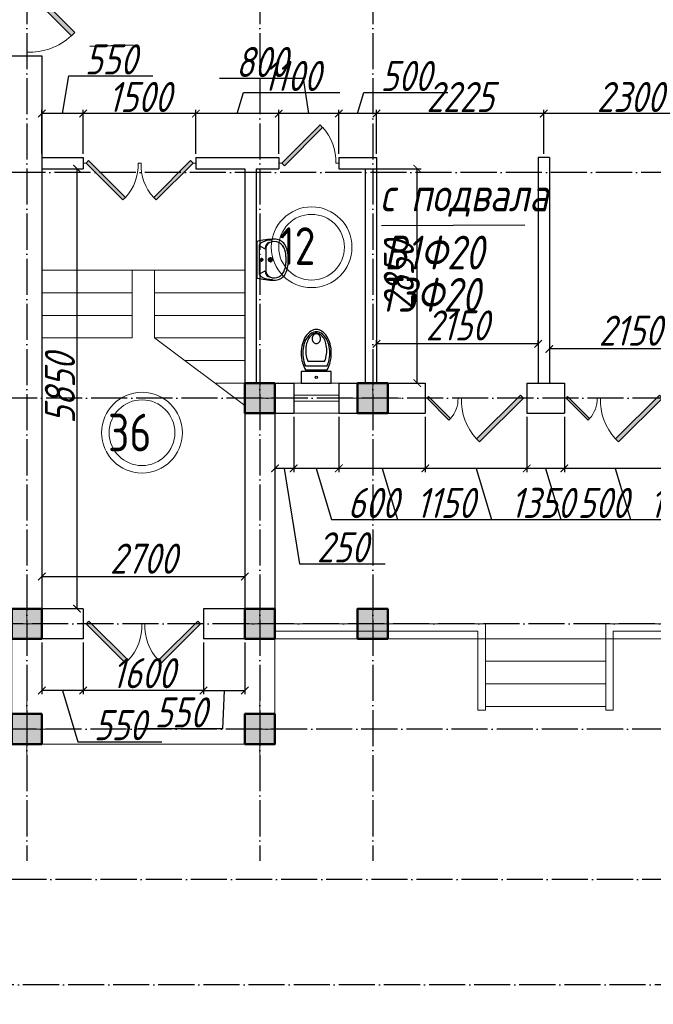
# Model space of a CAD drawing. Extents: x -4445 to 1909585, y 1860 to 289234.
# Tile 31 of 110: x 333353 to 341779, y 236144 to 249237. Entities that reach past the tile are written whole.
import ezdxf

# ---------------------------------------------------------------- set-up
doc = ezdxf.new("R2010")
doc.units = 0
doc.header["$LTSCALE"] = 0.5
doc.header["$MEASUREMENT"] = 0
doc.header["$PDMODE"] = 34
doc.header["$PDSIZE"] = 3
doc.linetypes.add('ACAD_ISO04W100', pattern=[30, 24, -3, 0, -3])
doc.layers.get('0').update_dxf_attribs({"linetype": 'CONTINUOUS', "lineweight": 18})
doc.layers.get('DEFPOINTS').update_dxf_attribs({"color": 2, "linetype": 'CONTINUOUS', "lineweight": 13})
for name, color, linetype in [('kolonn', 7, 'CONTINUOUS'), ('os', 3, 'CONTINUOUS'), ('su', 7, 'CONTINUOUS')]:
    doc.layers.add(name, color=color, linetype=linetype)
doc.layers.add('ВК', color=7, linetype='CONTINUOUS', lineweight=25)
doc.layers.add('К1', color=24, linetype='бытовая канализация', lineweight=70)
doc.styles.get("Standard").update_dxf_attribs({"font": 'spds.shx', "oblique": 15})
doc.styles.add('style1', font='isocpeui.ttf', dxfattribs={"height": 80})
doc.linetypes.add('бытовая канализация', pattern='A,5,-0.5,["К1",Standard,S=0.7,R=0,X=0,Y=-0.35],-2', length=7.5)
doc.dimstyles.new('ISO-25', dxfattribs={"dimtxt": 400, "dimasz": 100, "dimexe": 50, "dimexo": 50, "dimgap": 20, "dimtad": 1, "dimdec": 0, "dimtxsty": 'Standard', "dimblk": 'ARCHTICK', "dimcen": 20, "dimclrd": 1, "dimclre": 1, "dimadec": 0, "dimazin": 0, "dimtfac": 1, "dimtdec": 0, "dimtmove": 0, "dimatfit": 3, "dimldrblk": 'ARCHTICK', "dimfxl": 1, "dimarcsym": 0})

# ---------------------------------------------------------------- blocks, each defined once
blk = doc.blocks.new('jfgjhsdf')
blk.add_hatch(color=1).paths.add_polyline_path([(-593, 731), (-637, 687), (0, 50), (44, 94)])
at = {"color": 1}
for p, q in [((0, 1000), (0, 950)), ((0, 50), (0, 0))]:
    blk.add_line(p, q, dxfattribs=at)
blk.add_lwpolyline([(0, 50), (-637, 687), (-593, 731), (44, 94), (0, 50)], dxfattribs=at)
blk.add_arc((-33, 130), 821, 87.662, 132.9147, dxfattribs=at)
blk = doc.blocks.new('_ArchTick')
at = {"color": 0, "linetype": 'ByBlock', "const_width": 0.15}
blk.add_lwpolyline([(-0.5, -0.5), (0.5, 0.5)], dxfattribs=at)
blk = doc.blocks.new('*D2337')
at = {"color": 1, "lineweight": -2, "transparency": 16777216}
for p, q in [((340397, 245004), (340397, 244808)), ((342547, 245004), (342547, 244808)), ((342547, 244858), (340397, 244858))]:
    blk.add_line(p, q, dxfattribs=at)
at = {"layer": 'DEFPOINTS', "color": 0, "transparency": 16777216}
for p in [(340397, 245054), (342547, 245054), (340397, 244858)]:
    blk.add_point(p, dxfattribs=at)
at = {"color": 1, "lineweight": -2, "transparency": 16777216, "xscale": 100, "yscale": 100, "zscale": 100, "rotation": 180}
blk.add_blockref('_ArchTick', (340397, 244858), dxfattribs=at)
at = {"color": 1, "lineweight": -2, "transparency": 16777216, "xscale": 100, "yscale": 100, "zscale": 100}
blk.add_blockref('_ArchTick', (342547, 244858), dxfattribs=at)
at = {"color": 0, "transparency": 16777216, "insert": (341472, 245102), "char_height": 400, "attachment_point": 5}
blk.add_mtext('2150', dxfattribs=at)
blk = doc.blocks.new('*D2338')
at = {"color": 1, "lineweight": -2, "transparency": 16777216}
for p, q in [((338097, 244908), (338097, 244977)), ((340247, 244908), (340247, 244977)), ((340247, 244927), (338097, 244927))]:
    blk.add_line(p, q, dxfattribs=at)
at = {"layer": 'DEFPOINTS', "color": 0, "transparency": 16777216}
for p in [(338097, 244927), (338097, 244858), (340247, 244858)]:
    blk.add_point(p, dxfattribs=at)
at = {"color": 1, "lineweight": -2, "transparency": 16777216, "xscale": 100, "yscale": 100, "zscale": 100, "rotation": 180}
blk.add_blockref('_ArchTick', (338097, 244927), dxfattribs=at)
at = {"color": 1, "lineweight": -2, "transparency": 16777216, "xscale": 100, "yscale": 100, "zscale": 100}
blk.add_blockref('_ArchTick', (340247, 244927), dxfattribs=at)
at = {"color": 0, "transparency": 16777216, "insert": (339172, 245171), "char_height": 400, "attachment_point": 5}
blk.add_mtext('2150', dxfattribs=at)
blk = doc.blocks.new('*D2467')
at = {"color": 1, "lineweight": -2, "transparency": 16777216}
for p, q in [((337822, 247255), (338690, 247255)), ((338640, 244405), (338640, 247255)), ((337997, 244405), (338690, 244405))]:
    blk.add_line(p, q, dxfattribs=at)
at = {"layer": 'DEFPOINTS', "color": 0, "transparency": 16777216}
for p in [(337772, 247255), (338640, 247255), (337947, 244405)]:
    blk.add_point(p, dxfattribs=at)
at = {"color": 1, "lineweight": -2, "transparency": 16777216, "xscale": 100, "yscale": 100, "zscale": 100}
for p, rotation in [((338640, 247255), 90), ((338640, 244405), 270)]:
    blk.add_blockref('_ArchTick', p, dxfattribs=dict(at, rotation=rotation))
at = {"color": 0, "transparency": 16777216, "insert": (338396, 245830), "char_height": 400, "attachment_point": 5, "rotation": 90}
blk.add_mtext('2850', dxfattribs=at)
blk = doc.blocks.new('*D2468')
at = {"color": 1, "lineweight": -2, "transparency": 16777216}
for p, q in [((333647, 241861), (333647, 241784)), ((333647, 241834), (336347, 241834)), ((336347, 241861), (336347, 241784))]:
    blk.add_line(p, q, dxfattribs=at)
at = {"layer": 'DEFPOINTS', "color": 0, "transparency": 16777216}
for p in [(333647, 241911), (336347, 241911), (336347, 241834)]:
    blk.add_point(p, dxfattribs=at)
at = {"color": 1, "lineweight": -2, "transparency": 16777216, "xscale": 100, "yscale": 100, "zscale": 100, "rotation": 180}
blk.add_blockref('_ArchTick', (333647, 241834), dxfattribs=at)
at = {"color": 1, "lineweight": -2, "transparency": 16777216, "xscale": 100, "yscale": 100, "zscale": 100}
blk.add_blockref('_ArchTick', (336347, 241834), dxfattribs=at)
at = {"color": 0, "transparency": 16777216, "insert": (334997, 242070), "char_height": 400, "attachment_point": 5}
blk.add_mtext('2700', dxfattribs=at)
blk = doc.blocks.new('*D2469')
at = {"color": 1, "lineweight": -2, "transparency": 16777216}
for p, q in [((333972, 247255), (334166, 247255)), ((334116, 241405), (334116, 247255)), ((333972, 241405), (334166, 241405))]:
    blk.add_line(p, q, dxfattribs=at)
at = {"layer": 'DEFPOINTS', "color": 0, "transparency": 16777216}
for p in [(333922, 247255), (334116, 247255), (333922, 241405)]:
    blk.add_point(p, dxfattribs=at)
at = {"color": 1, "lineweight": -2, "transparency": 16777216, "xscale": 100, "yscale": 100, "zscale": 100}
for p, rotation in [((334116, 247255), 90), ((334116, 241405), 270)]:
    blk.add_blockref('_ArchTick', p, dxfattribs=dict(at, rotation=rotation))
at = {"color": 0, "transparency": 16777216, "insert": (333888, 244330), "char_height": 400, "attachment_point": 5, "rotation": 90}
blk.add_mtext('5850', dxfattribs=at)
blk = doc.blocks.new('ghsdd')
at = {"ltscale": 50}
h = blk.add_hatch(color=256, dxfattribs=at)
h.paths.add_polyline_path([(0, 200), (-200, 200), (-200, 0), (0, 0)])
h.paths.add_polyline_path([(200, 0), (200, 200), (0, 200), (0, 0)])
h.paths.add_polyline_path([(0, 0), (-200, 0), (-200, -200), (0, -200)])
h.paths.add_polyline_path([(0, 0), (0, -200), (200, -200), (200, 0)])
at = {"lineweight": 0}
for p, q in [((0, -374), (0, 374)), ((-374, 0), (374, 0))]:
    blk.add_line(p, q, dxfattribs=at)
at = {"lineweight": 50, "ltscale": 50}
blk.add_lwpolyline([(200, 200), (200, -200), (-200, -200), (-200, 200), (200, 200)], dxfattribs=at)
blk = doc.blocks.new('*D2784')
at = {"color": 1, "lineweight": -2, "transparency": 16777216}
for p, q in [((340597, 243955), (340597, 243221)), ((341947, 243955), (341947, 243221)), ((341947, 243271), (340597, 243271)), ((341272, 243271), (341476, 242591)), ((341476, 242591), (342830, 242591))]:
    blk.add_line(p, q, dxfattribs=at)
at = {"layer": 'DEFPOINTS', "color": 0, "transparency": 16777216}
for p in [(340597, 244005), (341947, 244005), (340597, 243271)]:
    blk.add_point(p, dxfattribs=at)
at = {"color": 1, "lineweight": -2, "transparency": 16777216, "xscale": 100, "yscale": 100, "zscale": 100, "rotation": 180}
blk.add_blockref('_ArchTick', (340597, 243271), dxfattribs=at)
at = {"color": 1, "lineweight": -2, "transparency": 16777216, "xscale": 100, "yscale": 100, "zscale": 100}
blk.add_blockref('_ArchTick', (341947, 243271), dxfattribs=at)
at = {"color": 0, "transparency": 16777216, "insert": (342153, 242811), "char_height": 400, "attachment_point": 5}
blk.add_mtext('1350', dxfattribs=at)
blk = doc.blocks.new('*D2785')
at = {"color": 1, "lineweight": -2, "transparency": 16777216}
for p, q in [((340097, 243955), (340097, 243221)), ((340597, 243955), (340597, 243221)), ((340597, 243271), (340097, 243271)), ((340347, 243271), (340551, 242591)), ((340551, 242591), (341667, 242591))]:
    blk.add_line(p, q, dxfattribs=at)
at = {"layer": 'DEFPOINTS', "color": 0, "transparency": 16777216}
for p in [(340097, 244005), (340597, 244005), (340097, 243271)]:
    blk.add_point(p, dxfattribs=at)
at = {"color": 1, "lineweight": -2, "transparency": 16777216, "xscale": 100, "yscale": 100, "zscale": 100, "rotation": 180}
blk.add_blockref('_ArchTick', (340097, 243271), dxfattribs=at)
at = {"color": 1, "lineweight": -2, "transparency": 16777216, "xscale": 100, "yscale": 100, "zscale": 100}
blk.add_blockref('_ArchTick', (340597, 243271), dxfattribs=at)
at = {"color": 0, "transparency": 16777216, "insert": (341109, 242811), "char_height": 400, "attachment_point": 5}
blk.add_mtext('500', dxfattribs=at)
blk = doc.blocks.new('*D2786')
at = {"color": 1, "lineweight": -2, "transparency": 16777216}
for p, q in [((338747, 243955), (338747, 243221)), ((340097, 243955), (340097, 243221)), ((340097, 243271), (338747, 243271)), ((339422, 243271), (339626, 242591)), ((339626, 242591), (340980, 242591))]:
    blk.add_line(p, q, dxfattribs=at)
at = {"layer": 'DEFPOINTS', "color": 0, "transparency": 16777216}
for p in [(338747, 244005), (340097, 244005), (338747, 243271)]:
    blk.add_point(p, dxfattribs=at)
at = {"color": 1, "lineweight": -2, "transparency": 16777216, "xscale": 100, "yscale": 100, "zscale": 100, "rotation": 180}
blk.add_blockref('_ArchTick', (338747, 243271), dxfattribs=at)
at = {"color": 1, "lineweight": -2, "transparency": 16777216, "xscale": 100, "yscale": 100, "zscale": 100}
blk.add_blockref('_ArchTick', (340097, 243271), dxfattribs=at)
at = {"color": 0, "transparency": 16777216, "insert": (340303, 242811), "char_height": 400, "attachment_point": 5}
blk.add_mtext('1350', dxfattribs=at)
blk = doc.blocks.new('*D2787')
at = {"color": 1, "lineweight": -2, "transparency": 16777216}
for p, q in [((337597, 243955), (337597, 243221)), ((338747, 243955), (338747, 243221)), ((338747, 243271), (337597, 243271)), ((338172, 243271), (338376, 242591)), ((338376, 242591), (339654, 242591))]:
    blk.add_line(p, q, dxfattribs=at)
at = {"layer": 'DEFPOINTS', "color": 0, "transparency": 16777216}
for p in [(337597, 244005), (338747, 244005), (337597, 243271)]:
    blk.add_point(p, dxfattribs=at)
at = {"color": 1, "lineweight": -2, "transparency": 16777216, "xscale": 100, "yscale": 100, "zscale": 100, "rotation": 180}
blk.add_blockref('_ArchTick', (337597, 243271), dxfattribs=at)
at = {"color": 1, "lineweight": -2, "transparency": 16777216, "xscale": 100, "yscale": 100, "zscale": 100}
blk.add_blockref('_ArchTick', (338747, 243271), dxfattribs=at)
at = {"color": 0, "transparency": 16777216, "insert": (339015, 242811), "char_height": 400, "attachment_point": 5}
blk.add_mtext('1150', dxfattribs=at)
blk = doc.blocks.new('*D2788')
at = {"color": 1, "lineweight": -2, "transparency": 16777216}
for p, q in [((336997, 243955), (336997, 243221)), ((337597, 243955), (337597, 243221)), ((337597, 243271), (336997, 243271)), ((337297, 243271), (337501, 242591)), ((337501, 242591), (338603, 242591))]:
    blk.add_line(p, q, dxfattribs=at)
at = {"layer": 'DEFPOINTS', "color": 0, "transparency": 16777216}
for p in [(336997, 244005), (337597, 244005), (336997, 243271)]:
    blk.add_point(p, dxfattribs=at)
at = {"color": 1, "lineweight": -2, "transparency": 16777216, "xscale": 100, "yscale": 100, "zscale": 100, "rotation": 180}
blk.add_blockref('_ArchTick', (336997, 243271), dxfattribs=at)
at = {"color": 1, "lineweight": -2, "transparency": 16777216, "xscale": 100, "yscale": 100, "zscale": 100}
blk.add_blockref('_ArchTick', (337597, 243271), dxfattribs=at)
at = {"color": 0, "transparency": 16777216, "insert": (338052, 242811), "char_height": 400, "attachment_point": 5}
blk.add_mtext('600', dxfattribs=at)
blk = doc.blocks.new('*D2789')
at = {"color": 1, "lineweight": -2, "transparency": 16777216}
for p, q in [((336747, 243955), (336747, 243221)), ((336997, 243955), (336997, 243221)), ((336997, 243271), (336747, 243271)), ((336872, 243271), (337076, 242001)), ((337076, 242001), (338212, 242001))]:
    blk.add_line(p, q, dxfattribs=at)
at = {"layer": 'DEFPOINTS', "color": 0, "transparency": 16777216}
for p in [(336747, 244005), (336997, 244005), (336747, 243271)]:
    blk.add_point(p, dxfattribs=at)
at = {"color": 1, "lineweight": -2, "transparency": 16777216, "xscale": 100, "yscale": 100, "zscale": 100, "rotation": 180}
blk.add_blockref('_ArchTick', (336747, 243271), dxfattribs=at)
at = {"color": 1, "lineweight": -2, "transparency": 16777216, "xscale": 100, "yscale": 100, "zscale": 100}
blk.add_blockref('_ArchTick', (336997, 243271), dxfattribs=at)
at = {"color": 0, "transparency": 16777216, "insert": (337644, 242221), "char_height": 400, "attachment_point": 5}
blk.add_mtext('250', dxfattribs=at)
blk = doc.blocks.new('*D2872')
at = {"color": 1, "lineweight": -2, "transparency": 16777216}
for p, q in [((340322, 247455), (340322, 248039)), ((342622, 247989), (340322, 247989)), ((342622, 247455), (342622, 248039))]:
    blk.add_line(p, q, dxfattribs=at)
at = {"layer": 'DEFPOINTS', "color": 0, "transparency": 16777216}
for p in [(340322, 247989), (340322, 247405), (342622, 247405)]:
    blk.add_point(p, dxfattribs=at)
at = {"color": 1, "lineweight": -2, "transparency": 16777216, "xscale": 100, "yscale": 100, "zscale": 100, "rotation": 180}
blk.add_blockref('_ArchTick', (340322, 247989), dxfattribs=at)
at = {"color": 1, "lineweight": -2, "transparency": 16777216, "xscale": 100, "yscale": 100, "zscale": 100}
blk.add_blockref('_ArchTick', (342622, 247989), dxfattribs=at)
at = {"color": 0, "transparency": 16777216, "insert": (341472, 248209), "char_height": 400, "attachment_point": 5}
blk.add_mtext('2300', dxfattribs=at)
blk = doc.blocks.new('*D2873')
at = {"color": 1, "lineweight": -2, "transparency": 16777216}
for p, q in [((338097, 247455), (338097, 248039)), ((340322, 247989), (338097, 247989)), ((340322, 247455), (340322, 248039))]:
    blk.add_line(p, q, dxfattribs=at)
at = {"layer": 'DEFPOINTS', "color": 0, "transparency": 16777216}
for p in [(338097, 247989), (338097, 247405), (340322, 247405)]:
    blk.add_point(p, dxfattribs=at)
at = {"color": 1, "lineweight": -2, "transparency": 16777216, "xscale": 100, "yscale": 100, "zscale": 100, "rotation": 180}
blk.add_blockref('_ArchTick', (338097, 247989), dxfattribs=at)
at = {"color": 1, "lineweight": -2, "transparency": 16777216, "xscale": 100, "yscale": 100, "zscale": 100}
blk.add_blockref('_ArchTick', (340322, 247989), dxfattribs=at)
at = {"color": 0, "transparency": 16777216, "insert": (339210, 248209), "char_height": 400, "attachment_point": 5}
blk.add_mtext('2225', dxfattribs=at)
blk = doc.blocks.new('*D2874')
at = {"color": 1, "lineweight": -2, "transparency": 16777216}
for p, q in [((337847, 247989), (337931, 248269)), ((337931, 248269), (339047, 248269)), ((337597, 247455), (337597, 248039)), ((338097, 247989), (337597, 247989)), ((338097, 247455), (338097, 248039))]:
    blk.add_line(p, q, dxfattribs=at)
at = {"layer": 'DEFPOINTS', "color": 0, "transparency": 16777216}
for p in [(337597, 247989), (337597, 247405), (338097, 247405)]:
    blk.add_point(p, dxfattribs=at)
at = {"color": 1, "lineweight": -2, "transparency": 16777216, "xscale": 100, "yscale": 100, "zscale": 100, "rotation": 180}
blk.add_blockref('_ArchTick', (337597, 247989), dxfattribs=at)
at = {"color": 1, "lineweight": -2, "transparency": 16777216, "xscale": 100, "yscale": 100, "zscale": 100}
blk.add_blockref('_ArchTick', (338097, 247989), dxfattribs=at)
at = {"color": 0, "transparency": 16777216, "insert": (338489, 248489), "char_height": 400, "attachment_point": 5}
blk.add_mtext('500', dxfattribs=at)
blk = doc.blocks.new('*D2875')
at = {"color": 1, "lineweight": -2, "transparency": 16777216}
for p, q in [((337127, 248454), (336011, 248454)), ((337197, 247989), (337127, 248454)), ((336797, 247455), (336797, 248039)), ((337597, 247989), (336797, 247989)), ((337597, 247455), (337597, 248039))]:
    blk.add_line(p, q, dxfattribs=at)
at = {"layer": 'DEFPOINTS', "color": 0, "transparency": 16777216}
for p in [(336797, 247989), (336797, 247405), (337597, 247405)]:
    blk.add_point(p, dxfattribs=at)
at = {"color": 1, "lineweight": -2, "transparency": 16777216, "xscale": 100, "yscale": 100, "zscale": 100, "rotation": 180}
blk.add_blockref('_ArchTick', (336797, 247989), dxfattribs=at)
at = {"color": 1, "lineweight": -2, "transparency": 16777216, "xscale": 100, "yscale": 100, "zscale": 100}
blk.add_blockref('_ArchTick', (337597, 247989), dxfattribs=at)
at = {"color": 0, "transparency": 16777216, "insert": (336569, 248674), "char_height": 400, "attachment_point": 5}
blk.add_mtext('800', dxfattribs=at)
blk = doc.blocks.new('*D2876')
at = {"color": 1, "lineweight": -2, "transparency": 16777216}
for p, q in [((336247, 247989), (336331, 248269)), ((336331, 248269), (337609, 248269)), ((335697, 247455), (335697, 248039)), ((336797, 247989), (335697, 247989)), ((336797, 247455), (336797, 248039))]:
    blk.add_line(p, q, dxfattribs=at)
at = {"layer": 'DEFPOINTS', "color": 0, "transparency": 16777216}
for p in [(335697, 247989), (335697, 247405), (336797, 247405)]:
    blk.add_point(p, dxfattribs=at)
at = {"color": 1, "lineweight": -2, "transparency": 16777216, "xscale": 100, "yscale": 100, "zscale": 100, "rotation": 180}
blk.add_blockref('_ArchTick', (335697, 247989), dxfattribs=at)
at = {"color": 1, "lineweight": -2, "transparency": 16777216, "xscale": 100, "yscale": 100, "zscale": 100}
blk.add_blockref('_ArchTick', (336797, 247989), dxfattribs=at)
at = {"color": 0, "transparency": 16777216, "insert": (336970, 248489), "char_height": 400, "attachment_point": 5}
blk.add_mtext('1100', dxfattribs=at)
blk = doc.blocks.new('*D2877')
at = {"color": 1, "lineweight": -2, "transparency": 16777216}
for p, q in [((334197, 247455), (334197, 248039)), ((335697, 247989), (334197, 247989)), ((335697, 247455), (335697, 248039))]:
    blk.add_line(p, q, dxfattribs=at)
at = {"layer": 'DEFPOINTS', "color": 0, "transparency": 16777216}
for p in [(334197, 247989), (334197, 247405), (335697, 247405)]:
    blk.add_point(p, dxfattribs=at)
at = {"color": 1, "lineweight": -2, "transparency": 16777216, "xscale": 100, "yscale": 100, "zscale": 100, "rotation": 180}
blk.add_blockref('_ArchTick', (334197, 247989), dxfattribs=at)
at = {"color": 1, "lineweight": -2, "transparency": 16777216, "xscale": 100, "yscale": 100, "zscale": 100}
blk.add_blockref('_ArchTick', (335697, 247989), dxfattribs=at)
at = {"color": 0, "transparency": 16777216, "insert": (334947, 248209), "char_height": 400, "attachment_point": 5}
blk.add_mtext('1500', dxfattribs=at)
blk = doc.blocks.new('*D2878')
at = {"color": 1, "lineweight": -2, "transparency": 16777216}
for p, q in [((333922, 247989), (334006, 248489)), ((334006, 248489), (335122, 248489)), ((333647, 247455), (333647, 248039)), ((334197, 247989), (333647, 247989)), ((334197, 247455), (334197, 248039))]:
    blk.add_line(p, q, dxfattribs=at)
at = {"layer": 'DEFPOINTS', "color": 0, "transparency": 16777216}
for p in [(333647, 247989), (333647, 247405), (334197, 247405)]:
    blk.add_point(p, dxfattribs=at)
at = {"color": 1, "lineweight": -2, "transparency": 16777216, "xscale": 100, "yscale": 100, "zscale": 100, "rotation": 180}
blk.add_blockref('_ArchTick', (333647, 247989), dxfattribs=at)
at = {"color": 1, "lineweight": -2, "transparency": 16777216, "xscale": 100, "yscale": 100, "zscale": 100}
blk.add_blockref('_ArchTick', (334197, 247989), dxfattribs=at)
at = {"color": 0, "transparency": 16777216, "insert": (334564, 248709), "char_height": 400, "attachment_point": 5}
blk.add_mtext('550', dxfattribs=at)
blk = doc.blocks.new('*D2888')
at = {"color": 1, "lineweight": -2, "transparency": 16777216}
for p, q in [((334197, 240955), (334197, 240266)), ((335797, 240955), (335797, 240266)), ((335797, 240316), (334197, 240316))]:
    blk.add_line(p, q, dxfattribs=at)
at = {"layer": 'DEFPOINTS', "color": 0, "transparency": 16777216}
for p in [(334197, 241005), (335797, 241005), (334197, 240316)]:
    blk.add_point(p, dxfattribs=at)
at = {"color": 1, "lineweight": -2, "transparency": 16777216, "xscale": 100, "yscale": 100, "zscale": 100, "rotation": 180}
blk.add_blockref('_ArchTick', (334197, 240316), dxfattribs=at)
at = {"color": 1, "lineweight": -2, "transparency": 16777216, "xscale": 100, "yscale": 100, "zscale": 100}
blk.add_blockref('_ArchTick', (335797, 240316), dxfattribs=at)
at = {"color": 0, "transparency": 16777216, "insert": (334997, 240547), "char_height": 400, "attachment_point": 5}
blk.add_mtext('1600', dxfattribs=at)
blk = doc.blocks.new('*D2889')
at = {"color": 1, "lineweight": -2, "transparency": 16777216}
for p, q in [((333647, 240955), (333647, 240266)), ((334197, 240955), (334197, 240266)), ((334197, 240316), (333647, 240316)), ((333922, 240316), (334126, 239636)), ((334126, 239636), (335242, 239636))]:
    blk.add_line(p, q, dxfattribs=at)
at = {"layer": 'DEFPOINTS', "color": 0, "transparency": 16777216}
for p in [(333647, 241005), (334197, 241005), (333647, 240316)]:
    blk.add_point(p, dxfattribs=at)
at = {"color": 1, "lineweight": -2, "transparency": 16777216, "xscale": 100, "yscale": 100, "zscale": 100, "rotation": 180}
blk.add_blockref('_ArchTick', (333647, 240316), dxfattribs=at)
at = {"color": 1, "lineweight": -2, "transparency": 16777216, "xscale": 100, "yscale": 100, "zscale": 100}
blk.add_blockref('_ArchTick', (334197, 240316), dxfattribs=at)
at = {"color": 0, "transparency": 16777216, "insert": (334684, 239856), "char_height": 400, "attachment_point": 5}
blk.add_mtext('550', dxfattribs=at)
blk = doc.blocks.new('*D2890')
at = {"color": 1, "lineweight": -2, "transparency": 16777216}
for p, q in [((335797, 240955), (335797, 240266)), ((336347, 240955), (336347, 240266)), ((335797, 240316), (336347, 240316)), ((336072, 240316), (336051, 239805)), ((336051, 239805), (334935, 239805))]:
    blk.add_line(p, q, dxfattribs=at)
at = {"layer": 'DEFPOINTS', "color": 0, "transparency": 16777216}
for p in [(335797, 241005), (336347, 241005), (336347, 240316)]:
    blk.add_point(p, dxfattribs=at)
at = {"color": 1, "lineweight": -2, "transparency": 16777216, "xscale": 100, "yscale": 100, "zscale": 100, "rotation": 180}
blk.add_blockref('_ArchTick', (335797, 240316), dxfattribs=at)
at = {"color": 1, "lineweight": -2, "transparency": 16777216, "xscale": 100, "yscale": 100, "zscale": 100}
blk.add_blockref('_ArchTick', (336347, 240316), dxfattribs=at)
at = {"color": 0, "transparency": 16777216, "insert": (335493, 240025), "char_height": 400, "attachment_point": 5}
blk.add_mtext('550', dxfattribs=at)
blk = doc.blocks.new('UniTAZZ_3')
for p, q in [((-230, -144), (-230, 144)), ((-178, -144), (-178, 144)), ((-152, 200), (-152, -200)), ((0, 200), (-152, 200)), ((0, -200), (0, 200)), ((-293, -112), (-293, 112)), ((-152, -200), (0, -200))]:
    blk.add_line(p, q)
blk.add_circle((-76, 0), 17)
for centre, radius, start, end in [((-493, -57), 235, 122.5078, 146.9765), ((-435, -148), 343, 104.7867, 122.5078), ((-433, -133), 308, 104.7867, 122.5078), ((-432, -238), 378, 90, 104.1209), ((-397, -291), 491, 90, 104.7867), ((-399, -261), 441, 90, 104.7867), ((-432, -238), 378, 75.8791, 90), ((-399, -261), 441, 75.2133, 90), ((-397, -291), 491, 75.2133, 90), ((-365, -133), 308, 63.9053, 75.2133), ((-359, -148), 343, 58.1489, 75.2133), ((-581, 0), 131, 146.9765, 180), ((-581, 0), 131, 180, 213.0235), ((-564, 0), 117, 146.9765, 180), ((-575, 0), 87.7, 145.7058, 180), ((-575, 0), 87.7, 180, 214.2942), ((-485, -51), 211, 122.5078, 146.9765), ((-610, 0), 46, 153.6325, 180), ((-610, 0), 46, 180, 206.3675), ((-600, -5), 56.5, 129.8827, 153.6325), ((-507, -46), 170, 121.2723, 145.7058), ((-594, -12), 66, 109.092, 129.8827), ((-590, -23), 78.1, 90, 109.092), ((-462, -121), 257, 104.1209, 121.2723), ((-590, -23), 78.1, 70.908, 90), ((-586, -12), 66, 50.1173, 70.908), ((-580, -5), 56.5, 26.3675, 50.1173), ((-571, 0), 46, 0, 26.3675), ((-571, 0), 46, 333.6325, 0), ((-403, -121), 257, 64.7964, 75.8791), ((-493, 57), 235, 213.0235, 237.4922), ((-564, 0), 117, 180, 213.0235), ((-485, 51), 211, 213.0235, 237.4922), ((-600, 5), 56.5, 206.3675, 230.1173), ((-507, 47), 170, 214.2942, 238.7277), ((-594, 12), 66, 230.1173, 250.908), ((-590, 24), 78.1, 250.908, 270), ((-433, 132), 308, 237.4922, 255.2133), ((-462, 121), 257, 238.7277, 255.8791), ((-590, 24), 78.1, 270, 289.092), ((-586, 12), 66, 289.092, 309.8827), ((-580, 5), 56.5, 309.8827, 333.6325), ((-432, 238), 378, 255.8791, 270), ((-432, 238), 378, 270, 284.1209), ((-403, 121), 257, 284.1209, 295.2036), ((-435, 148), 343, 237.4922, 255.2133), ((-397, 291), 491, 255.2133, 270), ((-399, 261), 441, 255.2133, 270), ((-399, 261), 441, 270, 284.7867), ((-397, 291), 491, 270, 284.7867), ((-365, 132), 308, 284.7867, 296.0947), ((-359, 148), 343, 284.7867, 301.8511)]:
    blk.add_arc(centre, radius, start, end)
blk = doc.blocks.new('UM_8')
for p, q in [((244, 0), (-244, 0)), ((-182, -45), (-146, -110)), ((175, -30), (-175, -30)), ((142, -120), (-132, -120)), ((27, -61), (-27, -61)), ((0, -88), (0, -34)), ((182, -45), (146, -110)), ((35, -180), (-35, -180)), ((0, -145), (0, -215))]:
    blk.add_line(p, q)
for centre, radius in [((0, -61), 17), ((0, -180), 27), ((0, -180), 17)]:
    blk.add_circle(centre, radius)
for centre, radius, start, end in [((-244, 0), 0.5, 90, 167.3206), ((244, 0), 0.5, 12.6794, 90), ((894, -257), 1167, 167.3206, 178.6525), ((68, -206), 330, 154.5977, 180.3349), ((-175, -90), 60, 90, 154.5977), ((-139, -232), 123, 98.7111, 129.9424), ((-139, -232), 113, 86.1548, 129.9424), ((139, -232), 113, 50.0576, 93.8452), ((139, -232), 123, 50.0576, 81.2889), ((175, -90), 60, 25.4023, 90), ((-68, -206), 330, 359.6651, 25.4023), ((-894, -257), 1167, 1.3475, 12.6794), ((-104, -234), 169, 178.312, 234.1043), ((-273, -229), 0.5, 358.312, 358.6525), ((-104, -233), 138, 141.0504, 245.2718), ((-104, -233), 148, 141.0504, 147.7493), ((104, -233), 138, 294.7282, 38.9496), ((104, -234), 169, 305.8957, 1.688), ((104, -233), 148, 32.2507, 38.9496), ((273, -229), 0.5, 181.3475, 181.688), ((-27, -71), 347, 239.6448, 267.5368), ((-27, -71), 317, 244.8898, 267.5368), ((0, 80), 470, 265.1692, 274.8308), ((27, -71), 317, 272.4632, 300.3552), ((27, -71), 347, 272.4632, 300.3552), ((0, 80), 500, 265.1692, 274.8308)]:
    blk.add_arc(centre, radius, start, end)

msp = doc.modelspace()

# ---------------------------------------------------------------- linework, layer by layer
at = {"lineweight": 30}
for p, q in [((333247.134, 248754.672), (333647.134, 248754.672)), ((333647.134, 248754.672), (333647.134, 241404.672)), ((333647.134, 247404.672), (334197.134, 247404.672)), ((334197.134, 247404.672), (334197.134, 247254.672)), ((335697.134, 247404.672), (335697.134, 247254.672)), ((335697.134, 247404.672), (336797.134, 247404.672)), ((336797.134, 247404.672), (336797.134, 247254.672)), ((337597.134, 247404.672), (337597.134, 247254.672)), ((337597.134, 247404.672), (338097.134, 247404.672)), ((338097.134, 247404.672), (338097.134, 244404.672)), ((340247.134, 247404.672), (340247.134, 244404.672)), ((340397.134, 247404.672), (340247.134, 247404.672)), ((340397.134, 247404.672), (340397.134, 244404.672)), ((333647.134, 247254.672), (334197.134, 247254.672)), ((335697.134, 247254.672), (336347.134, 247254.672)), ((336347.134, 247254.672), (336347.134, 241404.672)), ((336497.134, 247254.672), (336497.134, 244404.672)), ((336497.134, 247254.672), (336797.134, 247254.672)), ((337597.134, 247254.672), (337947.134, 247254.672)), ((337947.134, 247254.672), (337947.134, 244404.672)), ((336347.134, 244404.672), (336997.134, 244404.672)), ((336997.134, 244404.672), (336997.134, 244004.672)), ((337597.134, 244404.672), (337597.134, 244004.672)), ((337597.134, 244404.672), (338747.134, 244404.672)), ((338747.134, 244404.672), (338747.134, 244004.672)), ((340097.134, 244404.672), (340097.134, 244004.672)), ((340097.134, 244404.672), (340597.134, 244404.672)), ((340597.134, 244404.672), (340597.134, 244004.672)), ((336747.134, 244004.672), (336997.134, 244004.672)), ((336747.134, 244004.672), (336747.134, 241004.672)), ((337597.134, 244004.672), (338747.134, 244004.672)), ((340097.134, 244004.672), (340597.134, 244004.672)), ((334197.134, 241404.672), (333647.134, 241404.672)), ((334197.134, 241404.672), (334197.134, 241004.672)), ((336347.134, 241404.672), (335797.134, 241404.672)), ((335797.134, 241404.672), (335797.134, 241004.672)), ((334197.134, 241004.672), (331947.134, 241004.672)), ((336747.134, 241004.672), (335797.134, 241004.672))]:
    msp.add_line(p, q, dxfattribs=at)
for p, q in [((333647.134, 245904.672), (336347.134, 245904.672)), ((334847.134, 245904.672), (334847.134, 245004.672)), ((335147.134, 245904.672), (335147.134, 245004.672)), ((333647.134, 245604.672), (334847.134, 245604.672)), ((335147.134, 245604.672), (336347.134, 245604.672)), ((333647.134, 245304.672), (334847.134, 245304.672)), ((335147.134, 245304.672), (336347.134, 245304.672)), ((333647.134, 245004.672), (334847.134, 245004.672)), ((335147.134, 245004.672), (336347.134, 245004.672)), ((336347.134, 244104.672), (335147.134, 245004.672)), ((335547.134, 244704.672), (336347.134, 244704.672)), ((335947.134, 244404.672), (336347.134, 244404.672)), ((339547.134, 240704.672), (341147.134, 240704.672)), ((339547.134, 240404.672), (341147.134, 240404.672)), ((339547.134, 240104.672), (341147.134, 240104.672))]:
    msp.add_line(p, q)
at = {"color": 1}
for p, q in [((336997.134, 244404.672), (337597.134, 244404.672)), ((336997.134, 244244.672), (337597.134, 244244.672)), ((337597.134, 244164.672), (336997.134, 244164.672)), ((337597.134, 244004.672), (336997.134, 244004.672)), ((336747.134, 241204.672), (339547.134, 241204.672)), ((339547.134, 241204.672), (339547.134, 240054.672)), ((341147.134, 241204.672), (341147.134, 240054.672)), ((341147.134, 241204.672), (342447.134, 241204.672)), ((336747.134, 241104.672), (339447.134, 241104.672)), ((339447.134, 241104.672), (339447.134, 240054.672)), ((341247.134, 241104.672), (341247.134, 240054.672)), ((341247.134, 241104.672), (342447.134, 241104.672)), ((339447.134, 240054.672), (339547.134, 240054.672)), ((341147.134, 240054.672), (341247.134, 240054.672))]:
    msp.add_line(p, q, dxfattribs=at)
at = {"lineweight": 30}
for points in [[(338247.134, 241004.672), (337847.134, 241004.672), (337847.134, 241404.672), (338247.134, 241404.672)], [(333647.134, 239604.672), (333247.134, 239604.672), (333247.134, 240004.672), (333647.134, 240004.672)], [(336747.134, 239604.672), (336347.134, 239604.672), (336347.134, 240004.672), (336747.134, 240004.672)]]:
    msp.add_lwpolyline(points, close=True, dxfattribs=at)
for points in [[(333247.134, 241004.672), (333247.134, 239604.672), (336747.134, 239604.672), (336747.134, 241004.672)], [(336747.134, 241004.672), (360847.134, 241004.672), (360847.134, 236604.672), (360147.134, 236604.672), (360147.134, 231404.672), (360847.134, 231404.672), (360847.134, 224004.672)]]:
    msp.add_lwpolyline(points)
at = {"color": 1}
for centre, radius in [((337234.766, 246211.277), 537.019), ((337234.766, 246211.277), 437.019), ((334979.507, 243744.917), 537.019), ((334979.507, 243744.917), 437.019)]:
    msp.add_circle(centre, radius, dxfattribs=at)
at = {"layer": 'os', "color": 3, "linetype": 'ACAD_ISO04W100', "ltscale": 40}
for p, q in [((333447.134, 262860.923), (333447.134, 238053.033)), ((336547.134, 262860.923), (336547.134, 238053.033)), ((338047.134, 262860.923), (338047.134, 238053.033)), ((389504.924, 247204.672), (326597.211, 247204.672)), ((409195.599, 244204.672), (326597.211, 244204.672)), ((418012.473, 241204.672), (326597.211, 241204.672)), ((412788.341, 239804.672), (326597.211, 239804.672)), ((375115.626, 237804.672), (326597.211, 237804.672)), ((389085.312, 236404.672), (326597.211, 236404.672))]:
    msp.add_line(p, q, dxfattribs=at)
at = {"layer": 'ВК', "color": 7, "ltscale": 10}
msp.add_line((334284.637, 248886.003), (334862.066, 248903.839), dxfattribs=at)
at = {"layer": 'К1', "color": 0, "lineweight": 25}
msp.add_line((340069.522, 246506.438), (338162.478, 246495.562), dxfattribs=at)

# ---------------------------------------------------------------- block references
at = {"rotation": 180}
msp.add_blockref('jfgjhsdf', (333447.134, 249754.672), dxfattribs=at)
for p, xscale, yscale, zscale, rotation in [((336797.134, 247329.672), 0.7999999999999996, 0.7999999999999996, 0.7999999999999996, 270), ((334197.134, 247329.672), -0.769230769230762, 0.769230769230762, 0.769230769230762, 270), ((335697.134, 247329.672), 0.769230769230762, 0.769230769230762, 0.769230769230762, 90), ((338747.134, 244204.672), -0.4575789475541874, 0.4575789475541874, 0.4575789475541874, 270), ((340097.134, 244204.672), 0.9151578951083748, 0.9151578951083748, 0.9151578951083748, 90), ((340597.134, 244204.672), -0.4575789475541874, 0.4575789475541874, 0.4575789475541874, 270), ((341947.134, 244204.672), 0.9151578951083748, 0.9151578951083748, 0.9151578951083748, 90), ((334197.134, 241204.672), -0.8205128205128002, 0.8205128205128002, 0.8205128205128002, 270), ((335797.134, 241204.672), 0.8205128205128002, 0.8205128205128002, 0.8205128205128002, 90)]:
    msp.add_blockref('jfgjhsdf', p, dxfattribs=dict(xscale=xscale, yscale=yscale, zscale=zscale, rotation=rotation))
at = {"layer": 'kolonn'}
for p in [(336547.134, 244204.672), (338047.134, 244204.672), (333447.134, 241204.672), (336547.134, 241204.672), (338047.134, 241204.672), (333447.134, 239804.672), (336547.134, 239804.672)]:
    msp.add_blockref('ghsdd', p, dxfattribs=at)
at = {"layer": 'su'}
for name, p, rotation in [('UM_8', (336506.724, 246044.998), 90.00000000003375), ('UniTAZZ_3', (337297.134, 244404.672), 270)]:
    msp.add_blockref(name, p, dxfattribs=dict(at, rotation=rotation))

# ---------------------------------------------------------------- texts
at = {"style": 'style1', "width": 0.8}
for s, p in [('с подвала', (338148.36, 246687.781)), ('В1Ф20', (338200.551, 245915.496)), ('Т3Ф20', (338124.559, 245353.658))]:
    msp.add_text(s, height=449.2125, dxfattribs=at).set_placement(p)
at = {"color": 1}
for s, p in [('12', (336808.786, 245976.312)), ('36', (334528.556, 243496.901))]:
    msp.add_text(s, height=500, dxfattribs=at).set_placement(p)

# ---------------------------------------------------------------- dimensions: what is measured, and where the dimension line sits
for base, p1, p2, picture, middle in [((333647.134, 247989.086), (334197.134, 247404.672), (333647.134, 247404.672), '*D2878', (334026.134, 248489.086)), ((336797.134, 247989.086), (337597.134, 247404.672), (336797.134, 247404.672), '*D2875', (337107.083, 248453.766)), ((336747.134, 243271.146), (336997.134, 244004.672), (336747.134, 244004.672), '*D2789', (337096.134, 242000.74)), ((336347.134, 240315.671), (335797.134, 241004.672), (336347.134, 241004.672), '*D2890', (336030.971, 239804.672))]:
    dim = msp.add_linear_dim(base=base, p1=p1, p2=p2, dimstyle='ISO-25', override={"dimtmove": 1})
    dim.commit()
    dim.dimension.update_dxf_attribs({"geometry": picture, "text_midpoint": middle, "dimtype": 160})
for base, p1, p2, picture, middle in [((335697.134, 247989.086), (336797.134, 247404.672), (335697.134, 247404.672), '*D2876', (336351.134, 248489.086)), ((337597.134, 247989.086), (338097.134, 247404.672), (337597.134, 247404.672), '*D2874', (337951.134, 248489.086)), ((334197.134, 247989.086), (335697.134, 247404.672), (334197.134, 247404.672), '*D2877', (334947.134, 248209.086)), ((338097.134, 247989.086), (340322.134, 247404.672), (338097.134, 247404.672), '*D2873', (339209.634, 248209.086)), ((340322.134, 247989.086), (342622.134, 247404.672), (340322.134, 247404.672), '*D2872', (341472.134, 248209.086)), ((336997.134, 243271.146), (337597.134, 244004.672), (336997.134, 244004.672), '*D2788', (337521.134, 242811.146)), ((337597.134, 243271.146), (338747.134, 244004.672), (337597.134, 244004.672), '*D2787', (338396.134, 242811.146)), ((338747.134, 243271.146), (340097.134, 244004.672), (338747.134, 244004.672), '*D2786', (339646.134, 242811.146)), ((340097.134, 243271.146), (340597.134, 244004.672), (340097.134, 244004.672), '*D2785', (340571.134, 242811.146)), ((340597.134, 243271.146), (341947.134, 244004.672), (340597.134, 244004.672), '*D2784', (341496.134, 242811.146)), ((333647.134, 240315.671), (334197.134, 241004.672), (333647.134, 241004.672), '*D2889', (334146.134, 239855.671))]:
    dim = msp.add_linear_dim(base=base, p1=p1, p2=p2, dimstyle='ISO-25', override={"dimtmove": 1})
    dim.commit()
    dim.dimension.update_dxf_attribs({"geometry": picture, "text_midpoint": middle})
for base, p1, p2, picture, middle in [((334115.906, 247254.672), (333922.134, 241404.672), (333922.134, 247254.672), '*D2469', (333887.622, 244329.672)), ((338639.557, 247254.672), (337947.134, 244404.672), (337772.134, 247254.672), '*D2467', (338395.781, 245829.672))]:
    dim = msp.add_linear_dim(base=base, p1=p1, p2=p2, angle=90, dimstyle='ISO-25')
    dim.commit()
    dim.dimension.update_dxf_attribs({"geometry": picture, "text_midpoint": middle})
for base, p1, p2, picture, middle in [((338097.134, 244926.984), (340247.134, 244858.126), (338097.134, 244858.126), '*D2338', (339172.134, 245170.761)), ((340397.134, 244858.126), (342547.134, 245054.351), (340397.134, 245054.351), '*D2337', (341472.134, 245101.902)), ((336347.134, 241834.232), (333647.134, 241910.872), (336347.134, 241910.872), '*D2468', (334997.134, 242069.724)), ((334197.134, 240315.671), (335797.134, 241004.672), (334197.134, 241004.672), '*D2888', (334997.134, 240547.246))]:
    dim = msp.add_linear_dim(base=base, p1=p1, p2=p2, dimstyle='ISO-25')
    dim.commit()
    dim.dimension.update_dxf_attribs({"geometry": picture, "text_midpoint": middle})

doc.saveas('drawing.dxf')
